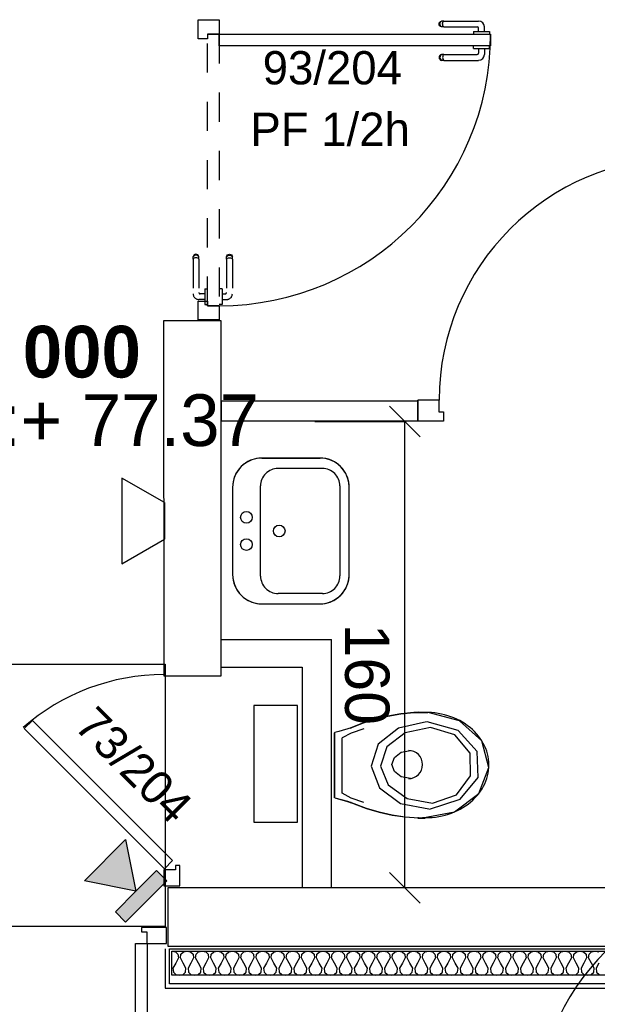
# Model space of a CAD drawing. Header units: millimetres. Extents: x -15 to 127, y -65 to 67.
# Tile 186 of 256: x 13.78 to 15.76, y 3.69 to 7.06. Entities that reach past the tile are written whole.
import ezdxf

# ---------------------------------------------------------------- set-up
doc = ezdxf.new("R2010")
doc.units = ezdxf.units.MM
doc.header["$MEASUREMENT"] = 0
doc.linetypes.add('PC_DASH_3', pattern=[0.055556, 0.027778, -0.027778])
doc.layers.add('Cfa', color=1, linetype='Continuous')
doc.layers.add('structure rdc', color=7, linetype='Continuous')
doc.styles.get("Standard").update_dxf_attribs({"font": 'BKANT.TTF'})

# ---------------------------------------------------------------- blocks, each defined once
blk = doc.blocks.new('INFRA')
for p, q in [((0.2603, 0.4981), (-0.2397, 0.4981)), ((-0.2397, 0.4981), (-0.2397, 0.3731)), ((0.2603, 0.3731), (0.2603, 0.4981)), ((0.0103, 0.3731), (-0.2397, -0.0019)), ((-0.2397, 0.3731), (0.0103, 0.3731)), ((0.2603, -0.0019), (0.0103, 0.3731)), ((0.0103, 0.3731), (0.2603, 0.3731)), ((-0.2397, -0.0019), (0.2603, -0.0019))]:
    blk.add_line(p, q)
for points in [[(-0.2397, 0.4981), (0.2603, 0.4981), (-0.2397, 0.3731), (0.2603, 0.3731)], [(0.0103, 0.3731), (0.2603, -0.0019), (-0.2397, -0.0019), (0.0103, 0.3731)], [(0.0103, 0.3731), (0.2603, -0.0019), (-0.2397, -0.0019), (0.0103, 0.3731)], [(-0.2397, -0.0019), (0.0103, 0.3731), (0.0103, 0.3731), (0.0103, 0.1231)], [(0.0103, 0.3731), (0.2603, -0.0019), (-0.2397, -0.0019), (0.0103, 0.3731)], [(0.0103, 0.3731), (0.2603, -0.0019), (0.0103, -0.0019), (-0.2397, -0.0019)], [(0.0103, -0.0019), (-0.2397, -0.0019), (-0.2397, -0.0019), (0.0103, 0.3731)], [(-0.2397, -0.0019), (0.0103, 0.3731), (0.0103, 0.3731), (-0.2397, -0.0019)], [(0.0103, 0.3731), (-0.2397, -0.0019), (0.0103, -0.0019), (0.0103, 0.3731)], [(0.0103, 0.3731), (-0.2397, -0.0019), (-0.1147, -0.0019), (0.0103, -0.0019)], [(0.0103, 0.3731), (-0.1147, -0.0019), (0.0103, -0.0019), (-0.1147, -0.0019)]]:
    blk.add_solid(points)
blk = doc.blocks.new('INDIC')
for p, q in [((-0.3, 0.15), (0.3, 0.15)), ((-0.1315, -0.15), (-0.3, 0.15)), ((0.3, 0.15), (0.1272, -0.15)), ((-0.1315, -0.15), (0.1272, -0.15))]:
    blk.add_line(p, q)
blk = doc.blocks.new('PD_4628')
at = {"layer": 'structure rdc', "color": 0}
for points in [[(13.3703, -22.4104), (13.3703, -22.3554), (13.4566, -22.3554), (13.4566, -22.3704), (13.4381, -22.3704), (13.4381, -22.4104), (13.3703, -22.4104)], [(14.9654, -22.4104), (14.9654, -22.3554), (14.8796, -22.3554), (14.8796, -22.3704), (14.898, -22.3704), (14.898, -22.4104), (14.9654, -22.4104)], [(13.4793, -23.3404), (13.4393, -23.3404), (13.4393, -22.4104), (13.4793, -22.4104), (13.4793, -23.3404)], [(14.8993, -22.9404), (14.8593, -22.9404), (14.8593, -22.4104), (14.8993, -22.4104), (14.8993, -22.9404)]]:
    blk.add_lwpolyline(points, dxfattribs=at)
for centre, radius, start, end in [((13.4393, -22.4104), 0.93, 270, 0), ((14.8993, -22.4104), 0.53, 180, 270)]:
    blk.add_arc(centre, radius, start, end, dxfattribs=at)
blk = doc.blocks.new('PD_4655')
at = {"layer": 'structure rdc', "color": 0}
for points in [[(14.9836, -22.4365), (20.8685, -22.4365), (20.8685, -22.5188), (14.9836, -22.5188), (14.9836, -22.4365)], [(14.9836, -22.4365), (14.9959, -22.4391), (15.0045, -22.4468), (15.006, -22.4596), (14.9966, -22.4776), (14.9872, -22.4956), (14.9886, -22.5085), (14.9972, -22.5162), (15.0095, -22.5188), (15.0218, -22.5162), (15.0304, -22.5085), (15.0319, -22.4956), (15.0225, -22.4776), (15.0131, -22.4596), (15.0145, -22.4468), (15.0232, -22.4391), (15.0354, -22.4365), (15.0477, -22.4391), (15.0564, -22.4468), (15.0578, -22.4596), (15.0484, -22.4776), (15.039, -22.4956), (15.0404, -22.5085), (15.0491, -22.5162), (15.0614, -22.5188), (15.0736, -22.5162), (15.0823, -22.5085), (15.0837, -22.4956), (15.0743, -22.4776), (15.0649, -22.4596), (15.0664, -22.4468), (15.075, -22.4391), (15.0873, -22.4365), (15.0996, -22.4391), (15.1082, -22.4468), (15.1097, -22.4596), (15.1003, -22.4776), (15.0909, -22.4956), (15.0923, -22.5085), (15.1009, -22.5162), (15.1132, -22.5188), (15.1255, -22.5162), (15.1341, -22.5085), (15.1356, -22.4956), (15.1262, -22.4776), (15.1168, -22.4596), (15.1182, -22.4468), (15.1269, -22.4391), (15.1391, -22.4365), (15.1514, -22.4391), (15.1601, -22.4468), (15.1615, -22.4596), (15.1521, -22.4776), (15.1427, -22.4956), (15.1441, -22.5085), (15.1528, -22.5162), (15.1651, -22.5188), (15.1773, -22.5162), (15.186, -22.5085), (15.1874, -22.4956), (15.178, -22.4776), (15.1686, -22.4596), (15.1701, -22.4468), (15.1787, -22.4391), (15.191, -22.4365), (15.2033, -22.4391), (15.2119, -22.4468), (15.2134, -22.4596), (15.204, -22.4776), (15.1946, -22.4956), (15.196, -22.5085), (15.2046, -22.5162), (15.2169, -22.5188), (15.2292, -22.5162), (15.2378, -22.5085), (15.2393, -22.4956), (15.2299, -22.4776), (15.2205, -22.4596), (15.2219, -22.4468), (15.2306, -22.4391), (15.2428, -22.4365), (15.2551, -22.4391), (15.2638, -22.4468), (15.2652, -22.4596), (15.2558, -22.4776), (15.2464, -22.4956), (15.2478, -22.5085), (15.2565, -22.5162), (15.2688, -22.5188), (15.281, -22.5162), (15.2897, -22.5085), (15.2911, -22.4956), (15.2817, -22.4776), (15.2723, -22.4596), (15.2738, -22.4468), (15.2824, -22.4391), (15.2947, -22.4365), (15.307, -22.4391), (15.3156, -22.4468), (15.3171, -22.4596), (15.3077, -22.4776), (15.2983, -22.4956), (15.2997, -22.5085), (15.3083, -22.5162), (15.3206, -22.5188), (15.3329, -22.5162), (15.3415, -22.5085), (15.343, -22.4956), (15.3336, -22.4776), (15.3242, -22.4596), (15.3256, -22.4468), (15.3343, -22.4391), (15.3465, -22.4365), (15.3588, -22.4391), (15.3675, -22.4468), (15.3689, -22.4596), (15.3595, -22.4776), (15.3501, -22.4956), (15.3515, -22.5085), (15.3602, -22.5162), (15.3725, -22.5188), (15.3847, -22.5162), (15.3934, -22.5085), (15.3948, -22.4956), (15.3854, -22.4776), (15.376, -22.4596), (15.3775, -22.4468), (15.3861, -22.4391), (15.3984, -22.4365), (15.4107, -22.4391), (15.4193, -22.4468), (15.4208, -22.4596), (15.4114, -22.4776), (15.402, -22.4956), (15.4034, -22.5085), (15.412, -22.5162), (15.4243, -22.5188), (15.4366, -22.5162), (15.4452, -22.5085), (15.4467, -22.4956), (15.4373, -22.4776), (15.4279, -22.4596), (15.4293, -22.4468), (15.438, -22.4391), (15.4502, -22.4365), (15.4625, -22.4391), (15.4712, -22.4468), (15.4726, -22.4596), (15.4632, -22.4776), (15.4538, -22.4956), (15.4552, -22.5085), (15.4639, -22.5162), (15.4762, -22.5188), (15.4884, -22.5162), (15.4971, -22.5085), (15.4985, -22.4956), (15.4891, -22.4776), (15.4797, -22.4596), (15.4812, -22.4468), (15.4898, -22.4391), (15.5021, -22.4365), (15.5144, -22.4391), (15.523, -22.4468), (15.5245, -22.4596), (15.5151, -22.4776), (15.5057, -22.4956), (15.5071, -22.5085), (15.5157, -22.5162), (15.528, -22.5188), (15.5403, -22.5162), (15.5489, -22.5085), (15.5504, -22.4956), (15.541, -22.4776), (15.5316, -22.4596), (15.533, -22.4468), (15.5417, -22.4391), (15.5539, -22.4365), (15.5662, -22.4391), (15.5749, -22.4468), (15.5763, -22.4596), (15.5669, -22.4776), (15.5575, -22.4956), (15.5589, -22.5085), (15.5676, -22.5162), (15.5799, -22.5188), (15.5921, -22.5162), (15.6008, -22.5085), (15.6022, -22.4956), (15.5928, -22.4776), (15.5834, -22.4596), (15.5849, -22.4468), (15.5935, -22.4391), (15.6058, -22.4365), (15.6181, -22.4391), (15.6267, -22.4468), (15.6282, -22.4596), (15.6188, -22.4776), (15.6094, -22.4956), (15.6108, -22.5085), (15.6194, -22.5162), (15.6317, -22.5188), (15.644, -22.5162), (15.6526, -22.5085), (15.6541, -22.4956), (15.6447, -22.4776), (15.6353, -22.4596), (15.6367, -22.4468), (15.6454, -22.4391), (15.6576, -22.4365), (15.6699, -22.4391), (15.6786, -22.4468), (15.68, -22.4596), (15.6706, -22.4776), (15.6612, -22.4956), (15.6626, -22.5085), (15.6713, -22.5162), (15.6836, -22.5188), (15.6958, -22.5162), (15.7045, -22.5085), (15.7059, -22.4956), (15.6965, -22.4776), (15.6871, -22.4596), (15.6886, -22.4468), (15.6972, -22.4391), (15.7095, -22.4365), (15.7218, -22.4391), (15.7304, -22.4468), (15.7319, -22.4596), (15.7225, -22.4776), (15.7131, -22.4956), (15.7145, -22.5085), (15.7231, -22.5162), (15.7354, -22.5188), (15.7477, -22.5162), (15.7563, -22.5085), (15.7578, -22.4956), (15.7484, -22.4776), (15.739, -22.4596), (15.7404, -22.4468), (15.7491, -22.4391), (15.7613, -22.4365), (15.7736, -22.4391), (15.7823, -22.4468), (15.7837, -22.4596), (15.7743, -22.4776), (15.7649, -22.4956), (15.7663, -22.5085), (15.775, -22.5162), (15.7873, -22.5188), (15.7995, -22.5162), (15.8082, -22.5085), (15.8096, -22.4956), (15.8002, -22.4776), (15.7908, -22.4596), (15.7923, -22.4468), (15.8009, -22.4391), (15.8132, -22.4365), (15.8255, -22.4391), (15.8341, -22.4468), (15.8356, -22.4596), (15.8262, -22.4776), (15.8167, -22.4956), (15.8182, -22.5085), (15.8268, -22.5162), (15.8391, -22.5188), (15.8514, -22.5162), (15.86, -22.5085), (15.8615, -22.4956), (15.8521, -22.4776), (15.8427, -22.4596), (15.8441, -22.4468), (15.8528, -22.4391), (15.865, -22.4365), (15.8773, -22.4391), (15.886, -22.4468), (15.8874, -22.4596), (15.878, -22.4776), (15.8686, -22.4956), (15.87, -22.5085), (15.8787, -22.5162), (15.891, -22.5188), (15.9032, -22.5162), (15.9119, -22.5085), (15.9133, -22.4956), (15.9039, -22.4776), (15.8945, -22.4596), (15.896, -22.4468), (15.9046, -22.4391), (15.9169, -22.4365), (15.9292, -22.4391), (15.9378, -22.4468), (15.9393, -22.4596), (15.9299, -22.4776), (15.9204, -22.4956), (15.9219, -22.5085), (15.9305, -22.5162), (15.9428, -22.5188), (15.9551, -22.5162), (15.9637, -22.5085), (15.9652, -22.4956), (15.9558, -22.4776), (15.9464, -22.4596), (15.9478, -22.4468), (15.9565, -22.4391), (15.9687, -22.4365), (15.981, -22.4391), (15.9897, -22.4468), (15.9911, -22.4596), (15.9817, -22.4776), (15.9723, -22.4956), (15.9737, -22.5085), (15.9824, -22.5162), (15.9947, -22.5188), (16.0069, -22.5162), (16.0156, -22.5085), (16.017, -22.4956), (16.0076, -22.4776), (15.9982, -22.4596), (15.9997, -22.4468), (16.0083, -22.4391), (16.0206, -22.4365), (16.0329, -22.4391), (16.0415, -22.4468), (16.043, -22.4596), (16.0336, -22.4776), (16.0241, -22.4956), (16.0256, -22.5085), (16.0342, -22.5162), (16.0465, -22.5188), (16.0588, -22.5162), (16.0674, -22.5085), (16.0689, -22.4956), (16.0595, -22.4776), (16.0501, -22.4596), (16.0515, -22.4468), (16.0602, -22.4391), (16.0724, -22.4365), (16.0847, -22.4391), (16.0934, -22.4468), (16.0948, -22.4596), (16.0854, -22.4776), (16.076, -22.4956), (16.0774, -22.5085), (16.0861, -22.5162), (16.0984, -22.5188), (16.1106, -22.5162), (16.1193, -22.5085), (16.1207, -22.4956), (16.1113, -22.4776), (16.1019, -22.4596), (16.1034, -22.4468), (16.112, -22.4391), (16.1243, -22.4365), (16.1366, -22.4391), (16.1452, -22.4468), (16.1467, -22.4596), (16.1373, -22.4776), (16.1278, -22.4956), (16.1293, -22.5085), (16.1379, -22.5162), (16.1502, -22.5188), (16.1625, -22.5162), (16.1711, -22.5085), (16.1726, -22.4956), (16.1632, -22.4776), (16.1538, -22.4596), (16.1552, -22.4468), (16.1639, -22.4391), (16.1761, -22.4365), (16.1884, -22.4391), (16.1971, -22.4468), (16.1985, -22.4596), (16.1891, -22.4776), (16.1797, -22.4956), (16.1811, -22.5085), (16.1898, -22.5162), (16.2021, -22.5188), (16.2143, -22.5162), (16.223, -22.5085), (16.2244, -22.4956), (16.215, -22.4776), (16.2056, -22.4596), (16.2071, -22.4468), (16.2157, -22.4391), (16.228, -22.4365), (16.2403, -22.4391), (16.2489, -22.4468), (16.2504, -22.4596), (16.2409, -22.4776), (16.2315, -22.4956), (16.233, -22.5085), (16.2416, -22.5162), (16.2539, -22.5188), (16.2662, -22.5162), (16.2748, -22.5085), (16.2763, -22.4956), (16.2669, -22.4776), (16.2575, -22.4596), (16.2589, -22.4468), (16.2676, -22.4391), (16.2798, -22.4365), (16.2921, -22.4391), (16.3008, -22.4468), (16.3022, -22.4596), (16.2928, -22.4776), (16.2834, -22.4956), (16.2848, -22.5085), (16.2935, -22.5162), (16.3058, -22.5188), (16.318, -22.5162), (16.3267, -22.5085), (16.3281, -22.4956), (16.3187, -22.4776), (16.3093, -22.4596), (16.3108, -22.4468), (16.3194, -22.4391), (16.3317, -22.4365), (16.344, -22.4391), (16.3526, -22.4468), (16.3541, -22.4596), (16.3446, -22.4776), (16.3352, -22.4956), (16.3367, -22.5085), (16.3453, -22.5162), (16.3576, -22.5188), (16.3699, -22.5162), (16.3785, -22.5085), (16.38, -22.4956), (16.3706, -22.4776), (16.3612, -22.4596), (16.3626, -22.4468), (16.3713, -22.4391), (16.3835, -22.4365), (16.3958, -22.4391), (16.4045, -22.4468), (16.4059, -22.4596), (16.3965, -22.4776), (16.3871, -22.4956), (16.3885, -22.5085), (16.3972, -22.5162), (16.4095, -22.5188), (16.4217, -22.5162), (16.4304, -22.5085), (16.4318, -22.4956), (16.4224, -22.4776), (16.413, -22.4596), (16.4145, -22.4468), (16.4231, -22.4391), (16.4354, -22.4365), (16.4477, -22.4391)], [(16.4483, -22.4776), (16.4389, -22.4956), (16.4404, -22.5085), (16.449, -22.5162)]]:
    blk.add_lwpolyline(points, dxfattribs=at)
blk = doc.blocks.new('PD_4674')
at = {"layer": 'structure rdc', "color": 0}
for points in [[(14.4771, -21.6733), (14.5054, -21.645), (14.9862, -22.1259), (14.9579, -22.1541), (14.4771, -21.6733)], [(14.9558, -22.2128), (15.0108, -22.2128), (15.0108, -22.1428), (14.9958, -22.1428), (14.9958, -22.1578), (14.9558, -22.1578), (14.9558, -22.2128)]]:
    blk.add_lwpolyline(points, dxfattribs=at)
blk.add_arc((14.9558, -22.2178), 0.73, 90, 131.3481, dxfattribs=at)
blk = doc.blocks.new('PD_4684')
at = {"layer": 'structure rdc', "color": 0}
for p, q in [((15.8999, -19.2557), (15.9005, -19.2522)), ((15.9005, -19.2522), (15.9022, -19.2492)), ((15.9022, -19.2492), (15.9049, -19.247)), ((15.9029, -19.2557), (15.9035, -19.2522)), ((15.9035, -19.2522), (15.905, -19.2492)), ((15.9049, -19.247), (15.9081, -19.2458)), ((15.905, -19.2492), (15.9074, -19.247)), ((15.9103, -19.2458), (15.9081, -19.2458)), ((15.9165, -19.2458), (15.9103, -19.2458)), ((15.9122, -19.2557), (15.9125, -19.2522)), ((15.9125, -19.2522), (15.9134, -19.2492)), ((15.9134, -19.2492), (15.9148, -19.247)), ((15.9165, -19.2458), (16.0355, -19.2458)), ((15.9005, -19.2591), (15.8999, -19.2557)), ((15.9022, -19.2621), (15.9005, -19.2591)), ((15.9049, -19.2643), (15.9022, -19.2621)), ((15.9035, -19.2591), (15.9029, -19.2557)), ((15.905, -19.2621), (15.9035, -19.2591)), ((15.9081, -19.2655), (15.9049, -19.2643)), ((15.9074, -19.2643), (15.905, -19.2621)), ((15.9103, -19.2655), (15.9081, -19.2655)), ((15.9165, -19.2655), (15.9103, -19.2655)), ((15.9125, -19.2591), (15.9122, -19.2557)), ((15.9134, -19.2621), (15.9125, -19.2591)), ((15.9148, -19.2643), (15.9134, -19.2621)), ((15.9165, -19.2655), (16.0308, -19.2655)), ((16.0186, -19.281), (16.0202, -19.281)), ((16.0186, -19.281), (16.0186, -19.2811)), ((16.0186, -19.2811), (16.0186, -19.291)), ((16.0202, -19.281), (16.0249, -19.281)), ((16.0249, -19.281), (16.0321, -19.281)), ((16.0321, -19.281), (16.0409, -19.281)), ((16.0358, -19.281), (16.0358, -19.2705)), ((16.0409, -19.281), (16.0503, -19.281)), ((16.0503, -19.281), (16.0592, -19.281)), ((16.0555, -19.281), (16.0555, -19.2658)), ((16.0592, -19.281), (16.0664, -19.281)), ((16.0664, -19.281), (16.071, -19.281)), ((16.071, -19.281), (16.0727, -19.281)), ((16.0727, -19.281), (16.0727, -19.2811)), ((16.0727, -19.2811), (16.0727, -19.291)), ((16.0186, -19.291), (16.0186, -19.2911)), ((16.0727, -19.291), (16.0727, -19.2911))]:
    blk.add_line(p, q, dxfattribs=at)
for centre, radius in [((16.0355, -19.2658), 0.02), ((16.0308, -19.2705), 0.00501)]:
    blk.add_arc(centre, radius, 0, 90, dxfattribs=at)
blk = doc.blocks.new('PD_4685')
at = {"layer": 'structure rdc', "color": 0}
for p, q in [((16.0186, -19.3302), (16.0186, -19.3301)), ((16.0186, -19.34), (16.0186, -19.3302)), ((16.0186, -19.3401), (16.0186, -19.34)), ((16.0186, -19.3401), (16.0202, -19.3401)), ((16.0202, -19.3401), (16.0249, -19.3401)), ((16.0249, -19.3401), (16.0321, -19.3401)), ((16.0321, -19.3401), (16.0409, -19.3401)), ((16.0358, -19.3401), (16.0358, -19.3557)), ((16.0409, -19.3401), (16.0503, -19.3401)), ((16.0503, -19.3401), (16.0592, -19.3401)), ((16.0555, -19.3401), (16.0555, -19.3604)), ((16.0592, -19.3401), (16.0664, -19.3401)), ((16.0664, -19.3401), (16.071, -19.3401)), ((16.071, -19.3401), (16.0727, -19.3401)), ((16.0727, -19.3302), (16.0727, -19.3301)), ((16.0727, -19.34), (16.0727, -19.3302)), ((16.0727, -19.3401), (16.0727, -19.34)), ((15.9005, -19.3672), (15.8999, -19.3706)), ((15.8999, -19.3706), (15.9005, -19.374)), ((15.9022, -19.3642), (15.9005, -19.3672)), ((15.9005, -19.374), (15.9022, -19.377)), ((15.9049, -19.3619), (15.9022, -19.3642)), ((15.9022, -19.377), (15.9049, -19.3793)), ((15.9035, -19.3672), (15.9029, -19.3706)), ((15.9029, -19.3706), (15.9035, -19.374)), ((15.905, -19.3642), (15.9035, -19.3672)), ((15.9035, -19.374), (15.905, -19.377)), ((15.9081, -19.3607), (15.9049, -19.3619)), ((15.9049, -19.3793), (15.9081, -19.3805)), ((15.9074, -19.3619), (15.905, -19.3642)), ((15.905, -19.377), (15.9074, -19.3793)), ((15.9103, -19.3607), (15.9081, -19.3607)), ((15.9103, -19.3805), (15.9081, -19.3805)), ((15.9165, -19.3607), (15.9103, -19.3607)), ((15.9165, -19.3805), (15.9103, -19.3805)), ((15.9125, -19.3672), (15.9122, -19.3706)), ((15.9122, -19.3706), (15.9125, -19.374)), ((15.9134, -19.3642), (15.9125, -19.3672)), ((15.9125, -19.374), (15.9134, -19.377)), ((15.9148, -19.3619), (15.9134, -19.3642)), ((15.9134, -19.377), (15.9148, -19.3793)), ((15.9165, -19.3607), (16.0308, -19.3607)), ((15.9165, -19.3805), (16.0355, -19.3805))]:
    blk.add_line(p, q, dxfattribs=at)
for centre, radius in [((16.0308, -19.3557), 0.00501), ((16.0355, -19.3604), 0.02)]:
    blk.add_arc(centre, radius, 270, 0, dxfattribs=at)
blk = doc.blocks.new('PD_4683')
at = {"layer": 'structure rdc'}
for name in ['PD_4684', 'PD_4685']:
    blk.add_blockref(name, (0, 0), dxfattribs=at)
blk = doc.blocks.new('PD_4688')
at = {"layer": 'structure rdc', "color": 0, "linetype": 'PC_DASH_3'}
for p, q in [((15.1713, -20.0539), (15.1725, -20.0507)), ((15.1713, -20.0561), (15.1713, -20.0539)), ((15.1713, -20.0623), (15.1713, -20.0561)), ((15.1713, -20.0623), (15.1713, -20.1766)), ((15.1725, -20.0507), (15.1747, -20.048)), ((15.1725, -20.0532), (15.1747, -20.0508)), ((15.1725, -20.0606), (15.1747, -20.0592)), ((15.1747, -20.048), (15.1777, -20.0463)), ((15.1747, -20.0508), (15.1777, -20.0493)), ((15.1747, -20.0592), (15.1777, -20.0583)), ((15.1777, -20.0463), (15.1812, -20.0457)), ((15.1777, -20.0493), (15.1812, -20.0487)), ((15.1777, -20.0583), (15.1812, -20.058)), ((15.1812, -20.0457), (15.1846, -20.0463)), ((15.1812, -20.0487), (15.1846, -20.0493)), ((15.1812, -20.058), (15.1846, -20.0583)), ((15.1846, -20.0463), (15.1876, -20.048)), ((15.1846, -20.0493), (15.1876, -20.0508)), ((15.1846, -20.0583), (15.1876, -20.0592)), ((15.1876, -20.048), (15.1898, -20.0507)), ((15.1876, -20.0508), (15.1898, -20.0532)), ((15.1876, -20.0592), (15.1898, -20.0606)), ((15.1898, -20.0507), (15.191, -20.0539)), ((15.191, -20.0561), (15.191, -20.0539)), ((15.191, -20.0623), (15.191, -20.0561)), ((15.191, -20.0623), (15.191, -20.1813)), ((15.1459, -20.1644), (15.1458, -20.1644)), ((15.1557, -20.1644), (15.1459, -20.1644)), ((15.1558, -20.1644), (15.1557, -20.1644)), ((15.1558, -20.1644), (15.1558, -20.166)), ((15.1558, -20.166), (15.1558, -20.1707)), ((15.1558, -20.1707), (15.1558, -20.1779)), ((15.1558, -20.1779), (15.1558, -20.1867)), ((15.1558, -20.1816), (15.1663, -20.1816)), ((15.1558, -20.1867), (15.1558, -20.1961)), ((15.1558, -20.1961), (15.1558, -20.205)), ((15.1459, -20.2185), (15.1458, -20.2185)), ((15.1557, -20.2185), (15.1459, -20.2185)), ((15.1558, -20.2185), (15.1557, -20.2185)), ((15.1558, -20.2013), (15.171, -20.2013)), ((15.1558, -20.205), (15.1558, -20.2122)), ((15.1558, -20.2122), (15.1558, -20.2168)), ((15.1558, -20.2168), (15.1558, -20.2185))]:
    blk.add_line(p, q, dxfattribs=at)
for centre, radius in [((15.1663, -20.1766), 0.00501), ((15.171, -20.1813), 0.02)]:
    blk.add_arc(centre, radius, 270, 0, dxfattribs=at)
blk = doc.blocks.new('PD_4689')
at = {"layer": 'structure rdc', "color": 0, "linetype": 'PC_DASH_3'}
for p, q in [((15.0576, -20.0507), (15.0564, -20.0539)), ((15.0564, -20.0561), (15.0564, -20.0539)), ((15.0564, -20.0623), (15.0564, -20.0561)), ((15.0564, -20.0623), (15.0564, -20.1813)), ((15.0598, -20.048), (15.0576, -20.0507)), ((15.0598, -20.0508), (15.0576, -20.0532)), ((15.0598, -20.0592), (15.0576, -20.0606)), ((15.0628, -20.0463), (15.0598, -20.048)), ((15.0628, -20.0493), (15.0598, -20.0508)), ((15.0628, -20.0583), (15.0598, -20.0592)), ((15.0662, -20.0457), (15.0628, -20.0463)), ((15.0662, -20.0487), (15.0628, -20.0493)), ((15.0662, -20.058), (15.0628, -20.0583)), ((15.0697, -20.0463), (15.0662, -20.0457)), ((15.0697, -20.0493), (15.0662, -20.0487)), ((15.0697, -20.0583), (15.0662, -20.058)), ((15.0727, -20.048), (15.0697, -20.0463)), ((15.0727, -20.0508), (15.0697, -20.0493)), ((15.0727, -20.0592), (15.0697, -20.0583)), ((15.0749, -20.0507), (15.0727, -20.048)), ((15.0749, -20.0532), (15.0727, -20.0508)), ((15.0749, -20.0606), (15.0727, -20.0592)), ((15.0761, -20.0539), (15.0749, -20.0507)), ((15.0761, -20.0561), (15.0761, -20.0539)), ((15.0761, -20.0623), (15.0761, -20.0561)), ((15.0761, -20.0623), (15.0761, -20.1766)), ((15.0967, -20.1644), (15.0967, -20.166)), ((15.0967, -20.1644), (15.0968, -20.1644)), ((15.0967, -20.166), (15.0967, -20.1707)), ((15.0968, -20.1644), (15.1066, -20.1644)), ((15.1066, -20.1644), (15.1067, -20.1644)), ((15.0967, -20.1816), (15.0811, -20.1816)), ((15.0967, -20.1707), (15.0967, -20.1779)), ((15.0967, -20.1779), (15.0967, -20.1867)), ((15.0967, -20.1867), (15.0967, -20.1961)), ((15.0967, -20.1961), (15.0967, -20.205)), ((15.0967, -20.2013), (15.0764, -20.2013)), ((15.0967, -20.205), (15.0967, -20.2122)), ((15.0967, -20.2122), (15.0967, -20.2168)), ((15.0967, -20.2168), (15.0967, -20.2185)), ((15.0967, -20.2185), (15.0968, -20.2185)), ((15.0968, -20.2185), (15.1066, -20.2185)), ((15.1066, -20.2185), (15.1067, -20.2185))]:
    blk.add_line(p, q, dxfattribs=at)
for centre, radius in [((15.0764, -20.1813), 0.02), ((15.0811, -20.1766), 0.00501)]:
    blk.add_arc(centre, radius, 180, 270, dxfattribs=at)
blk = doc.blocks.new('PD_4687')
at = {"layer": 'structure rdc'}
for name in ['PD_4689', 'PD_4688']:
    blk.add_blockref(name, (0, 0), dxfattribs=at)
blk = doc.blocks.new('PD_4686')
at = {"layer": 'structure rdc', "color": 0, "linetype": 'PC_DASH_3'}
blk.add_lwpolyline([(15.1458, -20.2225), (15.1057, -20.2225), (15.1057, -19.2912), (15.1458, -19.2912), (15.1458, -20.2225)], dxfattribs=at)
at = {"layer": 'structure rdc'}
blk.add_blockref('PD_4687', (0, 0), dxfattribs=at)
blk = doc.blocks.new('PD_4682')
at = {"layer": 'structure rdc', "color": 0}
for points in [[(15.1053, -19.2911), (15.1053, -19.307), (15.0733, -19.307), (15.0733, -19.241), (15.1454, -19.241), (15.1454, -19.2911), (15.1053, -19.2911)], [(16.0767, -19.2911), (16.0767, -19.3311), (15.1454, -19.3311), (15.1454, -19.2911), (16.0767, -19.2911)], [(15.0733, -20.2709), (15.0733, -20.2064), (15.1053, -20.2064), (15.1053, -20.2223), (15.1454, -20.2223), (15.1454, -20.2709), (15.0733, -20.2709)]]:
    blk.add_lwpolyline(points, dxfattribs=at)
blk.add_arc((15.1454, -19.2911), 0.9313, 270, 0, dxfattribs=at)
at = {"layer": 'structure rdc'}
for name in ['PD_4683', 'PD_4686']:
    blk.add_blockref(name, (0, 0), dxfattribs=at)
blk = doc.blocks.new('PD_5391')
at = {"layer": 'structure rdc', "color": 0}
for p, q in [((15.2917, -20.7451), (15.4917, -20.745)), ((15.4997, -20.7805), (15.3477, -20.7806)), ((15.2878, -21.1496), (15.2877, -20.8406)), ((15.5597, -20.8405), (15.5598, -21.1495)), ((15.1917, -20.8451), (15.1918, -21.1451)), ((15.5918, -21.145), (15.5917, -20.845)), ((15.4998, -21.2096), (15.3478, -21.2096)), ((15.2918, -21.2451), (15.4918, -21.245))]:
    blk.add_line(p, q, dxfattribs=at)
blk.add_lwpolyline([(15.2918, -21.2451), (15.4918, -21.245), (15.5092, -21.2435), (15.526, -21.239), (15.5418, -21.2316), (15.5561, -21.2216), (15.5684, -21.2093), (15.5784, -21.195), (15.5858, -21.1792), (15.5903, -21.1624), (15.5918, -21.145), (15.5918, -21.145), (15.5917, -20.845), (15.5902, -20.8277), (15.5857, -20.8108), (15.5783, -20.795), (15.5683, -20.7807), (15.556, -20.7684), (15.5417, -20.7584), (15.5259, -20.7511), (15.5091, -20.7466), (15.4917, -20.745), (15.4917, -20.745), (15.2917, -20.7451), (15.2743, -20.7466), (15.2575, -20.7511), (15.2417, -20.7585), (15.2274, -20.7685), (15.2151, -20.7808), (15.2051, -20.7951), (15.1977, -20.8109), (15.1932, -20.8277), (15.1917, -20.8451), (15.1917, -20.8451), (15.1918, -21.1451), (15.1933, -21.1625), (15.1978, -21.1793), (15.2052, -21.1951), (15.2152, -21.2094), (15.2275, -21.2217), (15.2418, -21.2317), (15.2576, -21.2391), (15.2744, -21.2436), (15.2918, -21.2451), (15.2918, -21.2451)], dxfattribs=at)
for centre in [(15.2393, -20.9484), (15.3517, -20.9951), (15.2393, -21.0418)]:
    blk.add_circle(centre, 0.02, dxfattribs=at)
for centre, radius, start, end in [((15.2917, -20.8451), 0.1, 90.0111, 180.0114), ((15.4917, -20.845), 0.1, 0.0105, 90.0108), ((15.3477, -20.8406), 0.06, 90.0111, 180.0114), ((15.4997, -20.8405), 0.06, 0.0106, 90.0108), ((15.2918, -21.1451), 0.1, 180.0111, 270.0114), ((15.4918, -21.145), 0.1, 270.0111, 0.0114), ((15.3478, -21.1496), 0.06, 180.0111, 270.0114), ((15.4998, -21.1496), 0.06, 270.0111, 0.0114)]:
    blk.add_arc(centre, radius, start, end, dxfattribs=at)
blk = doc.blocks.new('PD_5393')
at = {"layer": 'structure rdc', "color": 0}
for p, q in [((15.831, -21.618), (15.8611, -21.618)), ((15.5419, -21.911), (15.5419, -21.6877)), ((15.5678, -21.8951), (15.5678, -21.7046)), ((15.8277, -21.98), (15.8511, -21.98))]:
    blk.add_line(p, q, dxfattribs=at)
for points in [[(15.5424, -21.9105), (15.5861, -21.9226), (15.5991, -21.9269), (15.5972, -21.9264), (15.6088, -21.9313), (15.6513, -21.9471), (15.6949, -21.9599), (15.7392, -21.9696), (15.784, -21.9762), (15.8292, -21.9796), (15.8277, -21.9795), (15.8511, -21.9795), (15.8431, -21.9788), (15.8538, -21.9789), (15.8652, -21.9787), (15.8766, -21.9779), (15.8879, -21.9766), (15.8992, -21.9748), (15.9103, -21.9726), (15.9212, -21.9698), (15.932, -21.9666), (15.9425, -21.963), (15.9528, -21.9588), (15.9628, -21.9543), (15.9726, -21.9493), (15.982, -21.9439), (15.991, -21.9381), (15.9997, -21.9319), (16.0079, -21.9254), (16.0158, -21.9185), (16.0231, -21.9112), (16.0301, -21.9037), (16.0365, -21.8959), (16.0424, -21.8878), (16.0478, -21.8794), (16.0527, -21.8709), (16.057, -21.8621), (16.0608, -21.8532), (16.064, -21.8441), (16.0666, -21.8348), (16.0686, -21.8255), (16.0701, -21.8161), (16.0709, -21.8067), (16.0712, -21.7972), (16.0708, -21.7878), (16.0699, -21.7783), (16.0683, -21.7689), (16.0662, -21.7596), (16.0635, -21.7504), (16.0602, -21.7414), (16.0563, -21.7325), (16.0519, -21.7237), (16.0469, -21.7152), (16.0414, -21.7069), (16.0354, -21.6989), (16.0288, -21.6911), (16.0218, -21.6836), (16.0144, -21.6764), (16.0064, -21.6696), (15.9981, -21.6631), (15.9894, -21.657), (15.9803, -21.6513), (15.9708, -21.6459), (15.961, -21.641), (15.951, -21.6366), (15.9406, -21.6325), (15.93, -21.6289), (15.9192, -21.6258), (15.9082, -21.6232), (15.8971, -21.621), (15.8859, -21.6193), (15.8745, -21.6181), (15.8631, -21.6174), (15.8611, -21.6175), (15.831, -21.6175), (15.8292, -21.617), (15.814, -21.6178), (15.7689, -21.6223), (15.7242, -21.63), (15.6801, -21.6407), (15.6369, -21.6545), (15.5948, -21.6713), (15.5991, -21.67), (15.5557, -21.683), (15.5424, -21.6864), (15.5419, -21.6873), (15.5419, -21.9105)], [(15.5948, -21.6718), (15.6369, -21.655), (15.6801, -21.6412), (15.7242, -21.6304), (15.7689, -21.6228), (15.814, -21.6183), (15.8292, -21.6175)], [(15.8431, -21.9793), (15.9534, -21.9591), (16.0368, -21.896), (16.0709, -21.8069), (16.0468, -21.7155), (15.9707, -21.6464), (15.8631, -21.6179)], [(15.8569, -21.6496), (15.7608, -21.6711), (15.6916, -21.7269), (15.6676, -21.8022), (15.6953, -21.8766), (15.7674, -21.9303), (15.8644, -21.9489)], [(15.8677, -21.949), (15.972, -21.9156), (16.0338, -21.8409), (16.0312, -21.7514), (15.9651, -21.6791), (15.859, -21.6496)], [(15.5991, -21.6705), (15.5557, -21.6835), (15.5424, -21.6869)], [(15.6419, -21.6739), (15.5991, -21.6888), (15.5678, -21.7051)], [(15.8712, -21.669), (15.7842, -21.6877), (15.7214, -21.7362), (15.6997, -21.8015), (15.7249, -21.8661), (15.7901, -21.9128), (15.878, -21.9289)], [(15.8774, -21.929), (15.9596, -21.9), (16.0084, -21.8351), (16.0063, -21.7575), (15.9542, -21.6946), (15.8705, -21.669)], [(15.8024, -21.8448), (15.7702, -21.8383), (15.7467, -21.8206), (15.7381, -21.7964), (15.7467, -21.7722), (15.7702, -21.7544), (15.8024, -21.748)], [(15.5424, -21.911), (15.5861, -21.9231), (15.5991, -21.9273)], [(15.6419, -21.9264), (15.5991, -21.9115), (15.5678, -21.8951)], [(15.8292, -21.9801), (15.784, -21.9767), (15.7392, -21.9701), (15.6949, -21.9604), (15.6513, -21.9476), (15.6088, -21.9318), (15.5972, -21.9269)]]:
    blk.add_lwpolyline(points, dxfattribs=at)
blk.add_arc((15.7951, -21.7964), 0.0484, 270, 90, dxfattribs=at)
blk = doc.blocks.new('PD_5398')
at = {"layer": 'structure rdc', "color": 0}
for p, q in [((15.8991, -20.5459), (15.827, -20.5459)), ((15.827, -20.618), (15.827, -20.5459)), ((15.915, -20.618), (15.827, -20.618))]:
    blk.add_line(p, q, dxfattribs=at)
blk.add_lwpolyline([(15.8991, -20.5459), (15.8991, -20.586), (15.915, -20.586), (15.915, -20.618), (15.8991, -20.618)], dxfattribs=at)
blk = doc.blocks.new('PD_5399')
at = {"layer": 'structure rdc', "color": 0}
for points in [[(16.6903, -19.7688), (16.7304, -19.7688), (16.7304, -19.7153), (16.6903, -19.7153), (16.6903, -19.7688)], [(16.6903, -20.5453), (16.7304, -20.5453), (16.7304, -20.4917), (16.6903, -20.4917), (16.6903, -20.5453)]]:
    blk.add_lwpolyline(points, dxfattribs=at)
blk = doc.blocks.new('PD_5397')
at = {"layer": 'structure rdc', "color": 0}
blk.add_line((16.7804, -20.618), (16.7804, -20.5459), dxfattribs=at)
for points in [[(16.7304, -19.7149), (16.6903, -19.7149), (16.6903, -20.5459), (16.7304, -20.5459), (16.7304, -19.7149)], [(16.7304, -20.586), (16.7145, -20.586), (16.7145, -20.618), (16.7804, -20.618), (16.7804, -20.5459), (16.7304, -20.5459), (16.7304, -20.586)]]:
    blk.add_lwpolyline(points, dxfattribs=at)
blk.add_arc((16.7304, -20.5459), 0.83, 90, 180, dxfattribs=at)
at = {"layer": 'structure rdc'}
for name in ['PD_5399', 'PD_5398']:
    blk.add_blockref(name, (0, 0), dxfattribs=at)
blk = doc.blocks.new('PD_5401')
at = {"layer": 'structure rdc', "color": 0}
for p, q in [((15.7298, -20.5667), (15.8356, -20.6726)), ((15.7827, -22.2197), (15.7827, -20.6197)), ((15.8356, -22.2726), (15.7298, -22.1667))]:
    blk.add_line(p, q, dxfattribs=at)
at = {"layer": 'structure rdc', "color": 0, "insert": (15.7298, -21.4869), "char_height": 0.152135, "width": 0.352778, "attachment_point": 2, "rotation": 270}
blk.add_mtext('{\\fArial|b0|i0|c0|p34;\\W0.98;160}', dxfattribs=at)
blk = doc.blocks.new('PD_5400')
at = {"layer": 'structure rdc', "color": 0}
for p, q in [((15.4738, -20.6197), (15.7877, -20.6197)), ((15.8333, -22.2197), (15.7777, -22.2197))]:
    blk.add_line(p, q, dxfattribs=at)
at = {"layer": 'structure rdc'}
blk.add_blockref('PD_5401', (0, 0), dxfattribs=at)
blk = doc.blocks.new('PD_5392')
at = {"layer": 'structure rdc', "color": 0}
blk.add_lwpolyline([(15.827, -20.5483), (15.827, -20.6183), (15.1541, -20.6187), (15.1541, -20.5487), (15.827, -20.5483)], dxfattribs=at)
blk.add_point((15.5419, -21.7993), dxfattribs=at)
at = {"layer": 'structure rdc'}
for name in ['PD_5397', 'PD_5400', 'PD_5393']:
    blk.add_blockref(name, (0, 0), dxfattribs=at)
blk = doc.blocks.new('PD_5516')
at = {"layer": 'structure rdc', "color": 0}
for p, q in [((16.2275, -23.0236), (16.1554, -23.0236)), ((16.1554, -23.0957), (16.1554, -23.0236)), ((16.2434, -23.0957), (16.1554, -23.0957))]:
    blk.add_line(p, q, dxfattribs=at)
blk.add_lwpolyline([(16.2275, -23.0236), (16.2275, -23.0637), (16.2434, -23.0637), (16.2434, -23.0957), (16.2275, -23.0957)], dxfattribs=at)
blk = doc.blocks.new('PD_5517')
at = {"layer": 'structure rdc', "color": 0}
for points in [[(17.0187, -22.2466), (17.0587, -22.2466), (17.0587, -22.193), (17.0187, -22.193), (17.0187, -22.2466)], [(17.0187, -23.023), (17.0587, -23.023), (17.0587, -22.9695), (17.0187, -22.9695), (17.0187, -23.023)]]:
    blk.add_lwpolyline(points, dxfattribs=at)
blk = doc.blocks.new('PD_5515')
at = {"layer": 'structure rdc', "color": 0}
blk.add_line((17.1088, -23.0957), (17.1088, -23.0236), dxfattribs=at)
for points in [[(17.0587, -22.1926), (17.0187, -22.1926), (17.0187, -23.0236), (17.0587, -23.0236), (17.0587, -22.1926)], [(17.0587, -23.0637), (17.0428, -23.0637), (17.0428, -23.0957), (17.1088, -23.0957), (17.1088, -23.0236), (17.0587, -23.0236), (17.0587, -23.0637)]]:
    blk.add_lwpolyline(points, dxfattribs=at)
blk.add_arc((17.0587, -23.0236), 0.83, 90, 180, dxfattribs=at)
at = {"layer": 'structure rdc'}
for name in ['PD_5517', 'PD_5516']:
    blk.add_blockref(name, (0, 0), dxfattribs=at)
blk = doc.blocks.new('PD_5510')
at = {"layer": 'structure rdc'}
blk.add_blockref('PD_5515', (0, 0), dxfattribs=at)

msp = doc.modelspace()

# ---------------------------------------------------------------- linework, layer by layer
at = {"layer": 'structure rdc', "color": 0}
for p, q in [((14.4734, 4.9375), (14.8512, 4.9373)), ((14.8514, 4.0859), (14.8512, 4.9373)), ((14.4734, 4.8432), (14.7509, 4.8433)), ((14.7509, 4.8432), (14.751, 4.0859))]:
    msp.add_line(p, q, dxfattribs=at)
for points in [[(14.2807, 3.877), (14.2807, 3.742), (20.2217, 3.742), (20.2274, 6.0489), (20.0924, 6.0489)], [(14.2754, 6.0313), (14.2761, 4.813), (14.47, 4.8131), (14.4736, 4.8131), (14.4729, 6.0314), (14.2754, 6.0313)], [(20.0153, 6.0371), (19.8875, 6.0123), (19.8875, 4.0863), (19.8875, 4.0859), (14.29, 4.0859), (14.29, 3.8862), (20.0875, 3.8862), (20.0875, 6.0371), (20.0153, 6.0371)], [(14.2957, 3.877), (20.0867, 3.877), (20.0924, 6.0339), (20.2124, 6.0339), (20.2067, 3.757), (14.2957, 3.757), (14.2957, 3.877)], [(12.6808, 4.8537), (14.2808, 4.8537), (14.2808, 3.9537), (12.6808, 3.9537), (12.6808, 4.8537)], [(14.735, 4.3111), (14.735, 4.7111), (14.585, 4.7111), (14.585, 4.3111), (14.735, 4.3111)]]:
    msp.add_lwpolyline(points, dxfattribs=at)

# ---------------------------------------------------------------- block references
at = {"layer": 'Cfa'}
for name, p, xscale, yscale, zscale, rotation in [('INDIC', (14.2057, 5.344), -0.4900000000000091, 0.4899999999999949, 0.49, 90), ('INFRA', (14.0724, 4.1771), -0.3999999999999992, 0.4000000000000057, 0.4, 225)]:
    msp.add_blockref(name, p, dxfattribs=dict(at, xscale=xscale, yscale=yscale, zscale=zscale, rotation=rotation))
at = {"layer": 'structure rdc'}
for name in ['PD_4682', 'PD_5392', 'PD_5391', 'PD_4674', 'PD_5510', 'PD_4628', 'PD_4655']:
    msp.add_blockref(name, (-0.6795, 26.3053), dxfattribs=at)

# ---------------------------------------------------------------- texts
at = {"layer": 'structure rdc', "color": 0, "attachment_point": 1}
for s, insert, char_height, width in [('{\\fArial|b0|i0|c0|p34;\\W0.98;93/204}', (14.6155, 6.9565), 0.114102, 0.493889), ('{\\fArial|b0|i0|c0|p34;\\W0.98;PF 1/2h}', (14.5734, 6.7455), 0.114102, 0.564444), ('{\\fArial|b1|i0|c0|p34;\\W0.98;niveau:± 000}', (12.741, 6.0141), 0.177491, 1.560263), ('{\\fArial|b0|i0|c0|p34;\\W0.98;altimétrie :+ 77.37}', (12.6648, 5.7791), 0.177491, 3.499317)]:
    msp.add_mtext(s, dxfattribs=dict(at, insert=insert, char_height=char_height, width=width))
at = {"layer": 'structure rdc', "color": 0, "insert": (14.0456, 4.7169), "char_height": 0.114102, "width": 0.493889, "attachment_point": 1, "rotation": 315}
msp.add_mtext('{\\fArial|b0|i0|c0|p34;\\W0.98;73/204}', dxfattribs=at)

doc.saveas('drawing.dxf')
